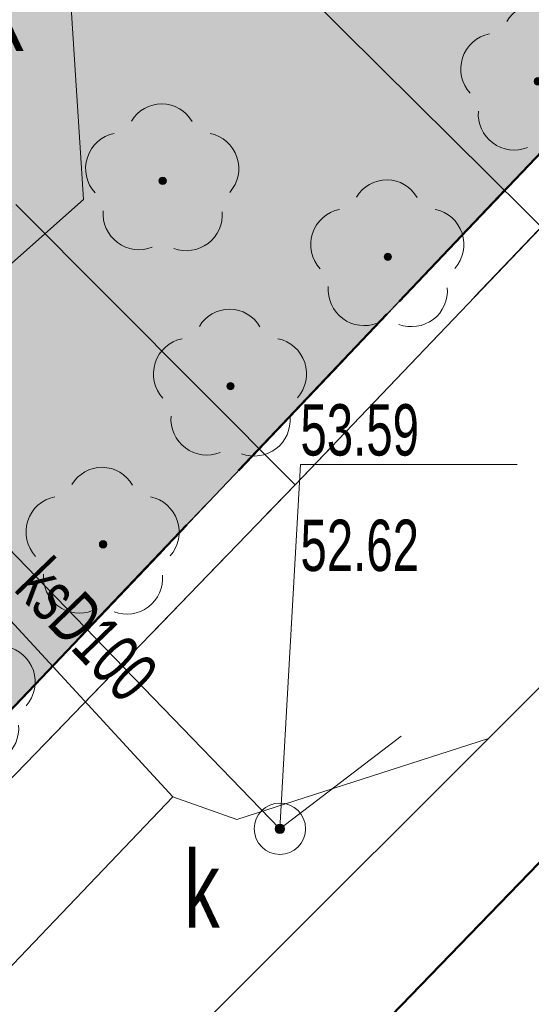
# Model space of a CAD drawing. Header units: metres. Extents: x 5507784 to 5508297, y 5948658 to 5948992.
# Tile 90 of 98: x 5508260 to 5508265, y 5948937 to 5948946. Entities that reach past the tile are written whole.
import ezdxf
from ezdxf.enums import TextEntityAlignment as Align

# ---------------------------------------------------------------- set-up
doc = ezdxf.new("R2010")
doc.units = ezdxf.units.M
for name, pattern in [('2', [0.9, 0.6, -0.3]), ('L_0_02', [0]), ('L_0_03', [1, 0.5, -0.5]), ('L_0_04', [1.5, 1, -0.5])]:
    doc.linetypes.add(name, pattern=pattern)
doc.layers.get('0').update_dxf_attribs({"linetype": 'CONTINUOUS', "lineweight": 18})
for name, color, linetype, lineweight in [('1_granice_dzialek', 1, 'CONTINUOUS', 5), ('1_mala_arch', 5, 'CONTINUOUS', 5), ('1_nawierzchnie', 253, 'CONTINUOUS', 5), ('312-budynek ewidencyjny', 7, 'CONTINUOUS', 18), ('EGB_Budynek', 7, 'CONTINUOUS', 50), ('EGB_DzialkaEwidencyjna', 7, 'L_0_02', 18), ('EGB_KonturUzytkuGruntowego', 96, 'L_0_03', 18), ('GES_PrzewodKanalizacyjny', 36, 'CONTINUOUS', 18), ('GES_PrzewodTelekomunikacyjny', 30, 'CONTINUOUS', 18), ('GES_PrzewodWodociagowy', 5, 'CONTINUOUS', 18), ('GES_Rzedna', 7, 'CONTINUOUS', 18), ('GES_UrzadzeniaSiecKanalizacyjna_P', 7, 'CONTINUOUS', 18), ('OT_Ogrodzenia', 7, 'CONTINUOUS', 18), ('OT_ZagospodarowanieTerenu', 7, 'CONTINUOUS', 18), ('OT_ZagospodarowanieTerenu_P', 7, 'CONTINUOUS', 18), ('OTOO', 7, 'CONTINUOUS', 13), ('OTZL', 7, 'CONTINUOUS', 13), ('OTZT', 7, 'CONTINUOUS', 18), ('SUKP', 7, 'CONTINUOUS', 13), ('SUKS', 7, 'CONTINUOUS', 13), ('SUTP', 7, 'CONTINUOUS', 13), ('SUWP', 7, 'CONTINUOUS', 13)]:
    doc.layers.add(name, color=color, linetype=linetype, lineweight=lineweight)
doc.styles.get("Standard").update_dxf_attribs({"font": 'arial.ttf'})
doc.linetypes.add('L_0_15_SHX', pattern='A,0,-0.375,-0.75,-0.75,-0.75,-0.75,-0.75,[1,Nowogard 244.shx,S=0.05,R=0,X=0,Y=0],-0.75,-0.75,-0.75,-0.75,-0.375', length=7.5)

# ---------------------------------------------------------------- blocks, each defined once
blk = doc.blocks.new('SUPS01_05')
at = {"linetype": 'Continuous', "lineweight": 13}
blk.add_hatch(color=0, dxfattribs=at).paths.add_polyline_path([(0, -0.091, 1), (0, 0.091, 1)])
at = {"color": 0, "linetype": 'Continuous', "lineweight": 13}
blk.add_circle((0, 0), 0.0906, dxfattribs=at)
blk = doc.blocks.new('SUKS')
at = {"color": 0, "linetype": 'Continuous', "lineweight": 18}
blk.add_circle((0, 0), 0.5, dxfattribs=at)
blk = doc.blocks.new('OTZL')
at = {"linetype": 'Continuous', "lineweight": 18}
blk.add_hatch(color=0, dxfattribs=at).paths.add_polyline_path([(0, -0.072, 1), (0, 0.072, 1)])
at = {"color": 0, "linetype": 'Continuous', "lineweight": 18}
blk.add_circle((0, 0), 0.0721, dxfattribs=at)
for centre, radius, start, end in [((-0.02, 0.82), 0.68, 29.5388, 149.6209), ((-0.8, 0.24), 0.7, 101.6336, 222.6141), ((0.78, 0.24), 0.7, 318.5035, 78.3664), ((-0.46, -0.64), 0.7, 175.1009, 291.5014), ((0.46, -0.66), 0.7, 249.444, 4.8991)]:
    blk.add_arc(centre, radius, start, end, dxfattribs=at)

msp = doc.modelspace()

# ---------------------------------------------------------------- hatches: boundary and pattern name
at = {"layer": '1_nawierzchnie', "linetype": 'Continuous', "lineweight": 5, "ltscale": 0.5, "true_color": 0xc7c8ca}
h = msp.add_hatch(dxfattribs=at)
h.set_pattern_fill('GRASS', color=9, scale=0.5)
h.set_pattern_definition([(90, (340.90165, 0), (-0.3535533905, 0.3535533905), [0.09375, -0.6133567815]), (45, (340.90165, 0), (-0.353553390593, 0.353553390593), [0.09375, -0.40625]), (135, (340.90165, 0), (-0.353553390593, -0.353553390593), [0.09375, -0.40625])])
h.paths.add_polyline_path([(5508241.6472, 5948931.4061), (5508241.329, 5948931.7846), (5508241.6209, 5948940.3323), (5508241.818, 5948940.7762), (5508242.5266, 5948941.1911), (5508243.6735, 5948941.8596), (5508244.5473, 5948942.7881), (5508246.5299, 5948942.9703), (5508249.6137, 5948943.2536), (5508250.543, 5948943.339), (5508251.1455, 5948943.3944), (5508242.1352, 5948931.4863)], flags=17)
h.paths.add_polyline_path([(5508242.6117, 5948965.76), (5508244.3217, 5948965.52), (5508254.6642, 5948955.1311), (5508257.7666, 5948952.1194), (5508255.1056, 5948948.7348), (5508254.1218, 5948948.0583), (5508252.4912, 5948947.5349), (5508246.4987, 5948946.984), (5508246.0571, 5948947.2496), (5508245.8471, 5948947.7594), (5508244.941, 5948949.1171), (5508242.2296, 5948950.9736), (5508242.1317, 5948954.04)])
h.paths.add_polyline_path([(5508226.3517, 5948944.94), (5508229.9661, 5948945.3393), (5508229.7465, 5948947.3272), (5508235.412, 5948947.9532), (5508235.8406, 5948948.715), (5508236.4995, 5948949.5407), (5508237.0883, 5948950.081), (5508237.5388, 5948950.4091), (5508238.0337, 5948950.7024), (5508238.2465, 5948956.2402), (5508240.245, 5948956.1634), (5508240.1238, 5948959.5101), (5508237.8452, 5948963.2799), (5508225.7417, 5948949.97), (5508225.4017, 5948947.7), (5508225.7117, 5948945.49)])
h.paths.add_polyline_path([(5508227.2717, 5948943.01), (5508230.1858, 5948943.3514), (5508230.4054, 5948941.3635), (5508232.465, 5948941.5911), (5508234.5783, 5948941.1935), (5508237.0289, 5948940.0731), (5508237.7165, 5948940.0712), (5508238.2428, 5948940.5138), (5508239.3732, 5948939.8925), (5508239.5774, 5948939.09), (5508239.4917, 5948936.62), (5508239.1761, 5948927.3245), (5508236.5609, 5948926.7686), (5508235.5234, 5948928.5824)])
h.paths.add_polyline_path([(5508239.2337, 5948964.8067), (5508240.4703, 5948962.9867), (5508240.5917, 5948966.3)])
h.paths.add_polyline_path([(5508259.1771, 5948950.6692), (5508257.9927, 5948949.1058), (5508257.9966, 5948948.8733), (5508258.1183, 5948948.627), (5508258.2972, 5948948.5013), (5508258.4513, 5948948.4646), (5508260.7608, 5948949.056)])
h.paths.add_polyline_path([(5508258.2817, 5948946.31), (5508262.1198, 5948947.2786), (5508262.8635, 5948947.4768), (5508264.7817, 5948948.02), (5508267.0261, 5948948.877), (5508267.9408, 5948948.0086), (5508240.8018, 5948919.4267), (5508239.5606, 5948921.5558), (5508242.9864, 5948929.2978), (5508244.5724, 5948931.391), (5508246.1665, 5948930.1831), (5508251.7451, 5948937.5455), (5508250.151, 5948938.7533), (5508252.1138, 5948941.3436), (5508253.3095, 5948942.9217), (5508253.9965, 5948943.1057), (5508254.489, 5948942.9152), (5508254.7317, 5948942.71), (5508256.5017, 5948940.94), (5508259.9717, 5948944.48)])

# ---------------------------------------------------------------- linework, layer by layer
at = {"color": 251, "true_color": 0x636466}
for p in [(5508261.4317, 5948944.75), (5508262.0917, 5948942.75), (5508262.7217, 5948941.79)]:
    msp.add_point(p, dxfattribs=at)
at = {"layer": '1_granice_dzialek', "color": 251, "linetype": '2', "lineweight": 50, "ltscale": 2.5, "true_color": 0x636466}
msp.add_lwpolyline([(5508223.6417, 5948948.94), (5508240.4917, 5948919.1), (5508267.9517, 5948948.02), (5508243.2217, 5948970.92)], close=True, dxfattribs=at)
at = {"layer": '1_mala_arch', "color": 251, "linetype": '2', "lineweight": 50, "ltscale": 3.5, "true_color": 0x636466}
msp.add_lwpolyline([(5508240.8018, 5948919.4267), (5508238.3217, 5948923.69), (5508235.493, 5948928.5524), (5508227.2717, 5948943.01), (5508226.3517, 5948944.94), (5508225.7117, 5948945.49), (5508225.4017, 5948947.7), (5508225.7417, 5948949.97), (5508240.5917, 5948966.3), (5508244.3217, 5948965.52), (5508262.5217, 5948947.38), (5508264.7817, 5948948.02), (5508267.0261, 5948948.877), (5508267.9517, 5948948.02), (5508240.8018, 5948919.4267)], dxfattribs=at)
at = {"layer": '312-budynek ewidencyjny', "color": 251, "linetype": 'Continuous', "lineweight": 18, "true_color": 0x636466, "flags": 128}
msp.add_lwpolyline([(5508259.6317, 5948932.46), (5508270.6417, 5948943.85)], dxfattribs=at)
at = {"layer": 'EGB_Budynek', "color": 251, "linetype": 'Continuous', "lineweight": 50, "true_color": 0x636466, "flags": 128}
msp.add_lwpolyline([(5508267.5717, 5948924.89), (5508266.4617, 5948925.96), (5508260.1917, 5948931.94), (5508259.6317, 5948932.46), (5508270.6417, 5948943.85), (5508278.6017, 5948936.26)], close=True, dxfattribs=at)
at = {"layer": 'EGB_DzialkaEwidencyjna', "linetype": 'CONTINUOUS', "lineweight": 18}
for p, q in [((5508267.9517, 5948948.02), (5508240.4917, 5948919.1)), ((5508240.4917, 5948919.1), (5508267.9517, 5948948.02))]:
    msp.add_line(p, q, dxfattribs=at)
at = {"layer": 'EGB_KonturUzytkuGruntowego', "color": 251, "linetype": 'L_0_03', "lineweight": 18, "true_color": 0x636466, "flags": 128}
msp.add_lwpolyline([(5508260.9117, 5948887.7), (5508255.9117, 5948894.29), (5508240.4917, 5948919.1), (5508267.9517, 5948948.02), (5508295.1017, 5948922.48)], close=True, dxfattribs=at)
at = {"layer": 'GES_PrzewodKanalizacyjny', "color": 251, "linetype": 'Continuous', "lineweight": 18, "true_color": 0x636466, "flags": 128}
msp.add_lwpolyline([(5508263.7517, 5948939.34), (5508262.5717, 5948938.44), (5508258.5017, 5948942.65), (5508260.6617, 5948944.57), (5508260.5317, 5948946.59)], dxfattribs=at)
at = {"layer": 'GES_PrzewodTelekomunikacyjny', "color": 251, "linetype": 'Continuous', "lineweight": 18, "true_color": 0x636466, "flags": 128}
msp.add_lwpolyline([(5508276.6617, 5948938.11), (5508276.9317, 5948938.53), (5508276.8117, 5948939.25), (5508271.3817, 5948944.41), (5508268.5017, 5948946.67), (5508265.6717, 5948943.75), (5508262.4717, 5948946.93), (5508257.1217, 5948952.23), (5508244.4617, 5948964.75), (5508244.3517, 5948966.14), (5508243.9717, 5948966.54)], dxfattribs=at)
at = {"layer": 'GES_PrzewodWodociagowy', "color": 251, "linetype": 'Continuous', "lineweight": 18, "true_color": 0x636466, "flags": 128}
for points in [[(5508264.6017, 5948939.32), (5508275.3417, 5948950.06)], [(5508261.5317, 5948938.75), (5508258.0717, 5948942.51)], [(5508255.2517, 5948912.48), (5508246.8717, 5948921.6), (5508264.6017, 5948939.32)], [(5508261.5317, 5948938.75), (5508262.1517, 5948938.53), (5508264.6017, 5948939.32)], [(5508261.5317, 5948938.75), (5508249.0217, 5948925.63), (5508248.8217, 5948924.76), (5508248.9217, 5948924.09), (5508250.2317, 5948922.65)]]:
    msp.add_lwpolyline(points, dxfattribs=at)
at = {"layer": 'GES_Rzedna', "color": 251, "linetype": 'Continuous', "lineweight": 13, "true_color": 0x636466, "flags": 128}
msp.add_lwpolyline([(5508264.881, 5948941.9875), (5508262.7717, 5948941.9875), (5508262.5717, 5948938.44)], dxfattribs=at)
at = {"layer": 'OT_Ogrodzenia', "linetype": 'L_0_15_SHX', "lineweight": 35}
for p, q in [((5508262.7217, 5948941.79), (5508268.8517, 5948948.22)), ((5508260.0017, 5948944.52), (5508262.7217, 5948941.79)), ((5508259.2917, 5948938.24), (5508262.7217, 5948941.79))]:
    msp.add_line(p, q, dxfattribs=at)
at = {"layer": 'OT_Ogrodzenia', "linetype": 'CONTINUOUS', "lineweight": 35}
for p, q in [((5508262.7217, 5948941.79), (5508268.8517, 5948948.22)), ((5508260.0017, 5948944.52), (5508262.7217, 5948941.79)), ((5508259.2917, 5948938.24), (5508262.7217, 5948941.79))]:
    msp.add_line(p, q, dxfattribs=at)
at = {"layer": 'OT_ZagospodarowanieTerenu', "color": 251, "linetype": 'L_0_04', "lineweight": 18, "true_color": 0x636466, "flags": 128}
msp.add_lwpolyline([(5508256.1217, 5948934.99), (5508259.2917, 5948938.24), (5508262.7217, 5948941.79), (5508268.8517, 5948948.22), (5508280.5417, 5948937.07), (5508279.6317, 5948935.45), (5508279.3117, 5948934.88), (5508277.9217, 5948932.03), (5508276.2917, 5948929.8), (5508269.5117, 5948923.28), (5508269.3717, 5948923.16), (5508267.5717, 5948924.89), (5508278.6017, 5948936.26), (5508270.6417, 5948943.85), (5508259.6317, 5948932.46), (5508260.1917, 5948931.94), (5508257.5017, 5948929.13), (5508256.9417, 5948929.66), (5508248.9717, 5948921.34), (5508247.3217, 5948922.97), (5508245.9317, 5948924.37)], close=True, dxfattribs=at)
at = {"layer": 'OTOO', "linetype": 'L_0_15_SHX', "lineweight": 35}
for p, q in [((5508262.7217, 5948941.79), (5508268.8517, 5948948.22)), ((5508259.2917, 5948938.24), (5508262.7217, 5948941.79))]:
    msp.add_line(p, q, dxfattribs=at)
at = {"layer": 'OTOO', "linetype": 'CONTINUOUS', "lineweight": 35}
for p, q in [((5508262.7217, 5948941.79), (5508268.8517, 5948948.22)), ((5508259.2917, 5948938.24), (5508262.7217, 5948941.79))]:
    msp.add_line(p, q, dxfattribs=at)
at = {"layer": 'OTZT', "color": 251, "linetype": 'L_0_04', "lineweight": 18, "true_color": 0x636466, "flags": 128}
msp.add_lwpolyline([(5508256.1217, 5948934.99), (5508259.2917, 5948938.24), (5508262.7217, 5948941.79), (5508268.8517, 5948948.22), (5508280.5417, 5948937.07), (5508279.6317, 5948935.45), (5508279.3117, 5948934.88), (5508277.9217, 5948932.03), (5508276.2917, 5948929.8), (5508269.5117, 5948923.28), (5508269.3717, 5948923.16), (5508267.5717, 5948924.89), (5508278.6017, 5948936.26), (5508270.6417, 5948943.85), (5508259.6317, 5948932.46), (5508260.1917, 5948931.94), (5508257.5017, 5948929.13), (5508256.9417, 5948929.66), (5508248.9717, 5948921.34), (5508247.3217, 5948922.97), (5508245.9317, 5948924.37)], close=True, dxfattribs=at)
at = {"layer": 'SUKP', "color": 251, "linetype": 'Continuous', "lineweight": 18, "true_color": 0x636466, "flags": 128}
msp.add_lwpolyline([(5508263.7517, 5948939.34), (5508262.5717, 5948938.44), (5508258.5017, 5948942.65), (5508260.6617, 5948944.57), (5508260.5317, 5948946.59)], dxfattribs=at)
at = {"layer": 'SUTP', "color": 251, "linetype": 'Continuous', "lineweight": 18, "true_color": 0x636466, "flags": 128}
msp.add_lwpolyline([(5508276.6617, 5948938.11), (5508276.9317, 5948938.53), (5508276.8117, 5948939.25), (5508271.3817, 5948944.41), (5508268.5017, 5948946.67), (5508265.6717, 5948943.75), (5508262.4717, 5948946.93), (5508257.1217, 5948952.23), (5508244.4617, 5948964.75), (5508244.3517, 5948966.14), (5508243.9717, 5948966.54)], dxfattribs=at)
at = {"layer": 'SUWP', "color": 251, "linetype": 'Continuous', "lineweight": 18, "true_color": 0x636466, "flags": 128}
for points in [[(5508264.6017, 5948939.32), (5508275.3417, 5948950.06)], [(5508261.5317, 5948938.75), (5508258.0717, 5948942.51)], [(5508255.2517, 5948912.48), (5508246.8717, 5948921.6), (5508264.6017, 5948939.32)], [(5508261.5317, 5948938.75), (5508262.1517, 5948938.53), (5508264.6017, 5948939.32)], [(5508261.5317, 5948938.75), (5508249.0217, 5948925.63), (5508248.8217, 5948924.76), (5508248.9217, 5948924.09), (5508250.2317, 5948922.65)]]:
    msp.add_lwpolyline(points, dxfattribs=at)

# ---------------------------------------------------------------- block references
at = {"layer": 'GES_Rzedna', "color": 251, "linetype": 'Continuous', "true_color": 0x636466, "xscale": 0.5, "yscale": 0.5, "zscale": 0.5}
msp.add_blockref('SUPS01_05', (5508262.5717, 5948938.44), dxfattribs=at)
at = {"layer": 'GES_UrzadzeniaSiecKanalizacyjna_P', "color": 251, "linetype": 'Continuous', "true_color": 0x636466, "xscale": 0.5, "yscale": 0.5, "zscale": 0.5}
msp.add_blockref('SUKS', (5508262.5717, 5948938.44), dxfattribs=at)
at = {"layer": 'OT_ZagospodarowanieTerenu_P', "color": 251, "linetype": 'Continuous', "true_color": 0x636466, "xscale": 0.5, "yscale": 0.5, "zscale": 0.5}
for p in [(5508261.4317, 5948944.75), (5508263.6217, 5948944.01), (5508262.0917, 5948942.75), (5508260.8517, 5948941.21), (5508259.4517, 5948939.75)]:
    msp.add_blockref('OTZL', p, dxfattribs=at)
at = {"layer": 'OTZL', "color": 251, "linetype": 'Continuous', "true_color": 0x636466, "xscale": 0.5, "yscale": 0.5, "zscale": 0.5}
for p in [(5508265.0817, 5948945.72), (5508263.6217, 5948944.01), (5508262.0917, 5948942.75), (5508260.8517, 5948941.21)]:
    msp.add_blockref('OTZL', p, dxfattribs=at)
at = {"layer": 'SUKS', "color": 251, "linetype": 'Continuous', "true_color": 0x636466, "xscale": 0.5, "yscale": 0.5, "zscale": 0.5}
msp.add_blockref('SUKS', (5508262.5717, 5948938.44), dxfattribs=at)

# ---------------------------------------------------------------- texts
at = {"layer": 'GES_PrzewodKanalizacyjny', "color": 251, "lineweight": 15, "true_color": 0x636466, "width": 0.66}
msp.add_text('ksD100', height=0.5, rotation=314, dxfattribs=at).set_placement((5508260.1517, 5948940.94), align=Align.MIDDLE_LEFT)
at = {"layer": 'GES_Rzedna', "color": 251, "lineweight": 15, "true_color": 0x636466, "width": 0.66}
for s, p in [('53.59', (5508262.7717, 5948941.925)), ('52.62', (5508262.7717, 5948940.8))]:
    msp.add_text(s, height=0.5, dxfattribs=at).set_placement(p, align=Align.BOTTOM_LEFT)
at = {"layer": 'GES_UrzadzeniaSiecKanalizacyjna_P', "color": 251, "lineweight": 15, "true_color": 0x636466, "width": 0.66}
for p in [(5508259.7317, 5948945.79), (5508261.6417, 5948937.25)]:
    msp.add_text('k', height=0.75, dxfattribs=at).set_placement(p, align=Align.BOTTOM_LEFT)

doc.saveas('drawing.dxf')
